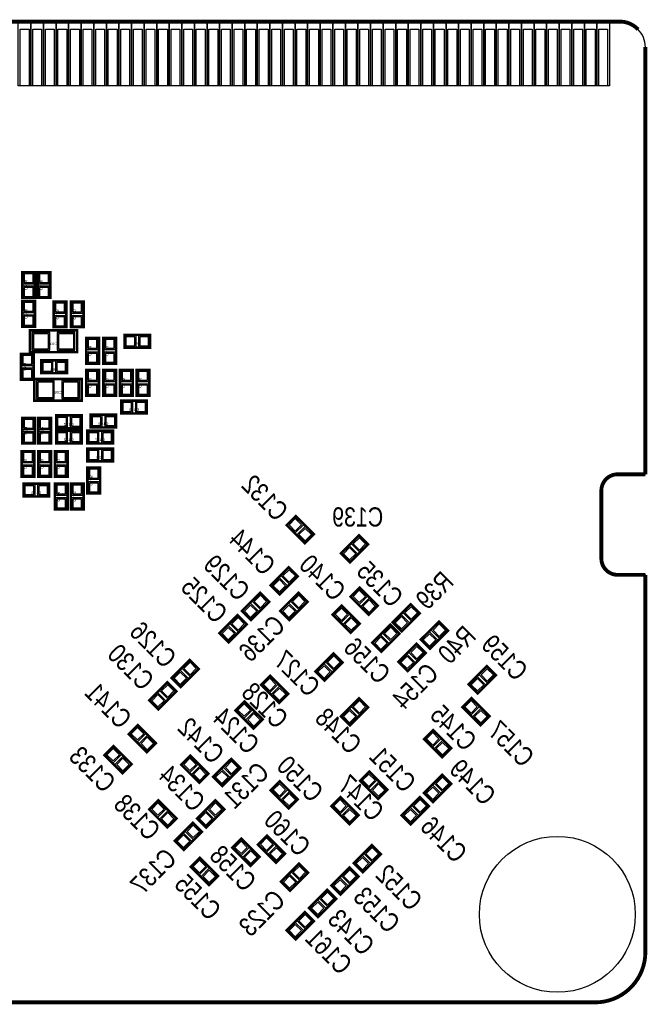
# Model space of a CAD drawing. Extents: x -0.1 to 69.7, y -0.1 to 39.1.
# Tile 5 of 5: x 44.7 to 69.7, y -0.1 to 39.1. Entities that reach past the tile are written whole.
import ezdxf
from ezdxf.enums import TextEntityAlignment as Align

# ---------------------------------------------------------------- set-up
doc = ezdxf.new("R2010")
doc.units = 0
for name, color, linetype in [('BG_OUTLINE', 12, 'CONTINUOUS'), ('PG_SILKSCREEN_BOTTOM', 150, 'CONTINUOUS'), ('PIN_BOTTOM', 202, 'CONTINUOUS'), ('PIN_SOLDERMASK_BOTTOM', 85, 'CONTINUOUS'), ('RD_SILKSCREEN_BOTTOM', 254, 'CONTINUOUS')]:
    doc.layers.add(name, color=color, linetype=linetype)

msp = doc.modelspace()

# ---------------------------------------------------------------- linework, layer by layer
at = {"layer": 'BG_OUTLINE'}
msp.add_lwpolyline([(1.999996, 0), (67.599992, 0, 0.414214), (69.599988, 1.999996), (69.599988, 16.01216), (69.599988, 16.999941), (68.49999, 16.999941, -0.414205), (67.850004, 17.649927), (67.850004, 20.349921, -0.414213), (68.49999, 20.999933), (69.599988, 20.999933), (69.599988, 37.985725, 0.201524), (69.299963, 38.699897, 0.201524), (68.585791, 38.999922), (32.049999, 38.999922)], format="xyb", dxfattribs=at)
at = {"layer": 'BG_OUTLINE', "const_width": 0.1524}
for points in [[(32.049999, 38.999922), (68.585791, 38.999922)], [(69.292902, 38.707035), (69.3071, 38.692836)], [(69.599988, 37.985725), (69.599988, 20.999933)], [(69.599988, 20.999933), (68.49999, 20.999933)], [(67.850004, 20.349921), (67.850004, 17.649927)], [(68.49999, 16.999941), (69.599988, 16.999941)], [(69.599988, 16.999941), (69.599988, 16.01216)]]:
    msp.add_lwpolyline(points, dxfattribs=at)
for points in [[(68.585791, 38.999922, -0.201524), (69.299963, 38.699897)], [(68.49999, 20.999933, 0.414213), (67.850004, 20.349921)], [(67.850004, 17.649927, 0.414205), (68.49999, 16.999941)], [(69.599988, 16.01216), (69.599988, 1.999996, -0.414214), (67.599992, 0), (1.999996, 0, -0.414214), (0, 1.999996), (0, 16.999941)]]:
    msp.add_lwpolyline(points, format="xyb", dxfattribs=at)
at = {"layer": 'PG_SILKSCREEN_BOTTOM', "const_width": 0.1016}
for points in [[(44.830975, 28.016225), (44.830975, 29.032225), (45.338975, 29.032225), (45.338975, 28.016225), (44.830975, 28.016225)], [(45.440575, 28.0162), (45.440575, 29.0322), (45.948575, 29.0322), (45.948575, 28.0162), (45.440575, 28.0162)], [(44.830975, 26.8732), (44.830975, 27.8892), (45.338975, 27.8892), (45.338975, 26.8732), (44.830975, 26.8732)], [(46.0756, 26.8478), (46.0756, 27.8638), (46.5836, 27.8638), (46.5836, 26.8478), (46.0756, 26.8478)], [(46.7614, 26.8478), (46.7614, 27.8638), (47.2694, 27.8638), (47.2694, 26.8478), (46.7614, 26.8478)], [(45.1358, 25.8572), (47.0154, 25.8572), (47.0154, 26.7208), (45.1358, 26.7208), (45.1358, 25.8572)], [(47.370975, 25.4), (47.370975, 26.416), (47.878975, 26.416), (47.878975, 25.4), (47.370975, 25.4)], [(48.056775, 25.4), (48.056775, 26.416), (48.564775, 26.416), (48.564775, 25.4), (48.056775, 25.4)], [(48.895, 26.543), (49.911, 26.543), (49.911, 26.035), (48.895, 26.035), (48.895, 26.543)], [(45.288225, 25.781), (45.288225, 24.765), (44.780225, 24.765), (44.780225, 25.781), (45.288225, 25.781)], [(45.593, 25.527025), (46.609, 25.527025), (46.609, 25.019025), (45.593, 25.019025), (45.593, 25.527025)], [(47.370975, 24.13), (47.370975, 25.146), (47.878975, 25.146), (47.878975, 24.13), (47.370975, 24.13)], [(48.0568, 24.13), (48.0568, 25.146), (48.5648, 25.146), (48.5648, 24.13), (48.0568, 24.13)], [(48.717175, 24.13), (48.717175, 25.146), (49.225175, 25.146), (49.225175, 24.13), (48.717175, 24.13)], [(49.3776, 24.13), (49.3776, 25.146), (49.8856, 25.146), (49.8856, 24.13), (49.3776, 24.13)], [(45.3136, 23.9268), (47.1932, 23.9268), (47.1932, 24.7904), (45.3136, 24.7904), (45.3136, 23.9268)], [(48.768, 23.9268), (49.784, 23.9268), (49.784, 23.4188), (48.768, 23.4188), (48.768, 23.9268)], [(45.339, 23.241), (45.339, 22.225), (44.831, 22.225), (44.831, 23.241), (45.339, 23.241)], [(45.974025, 23.241), (45.974025, 22.225), (45.466025, 22.225), (45.466025, 23.241), (45.974025, 23.241)], [(47.1932, 22.834575), (46.1772, 22.834575), (46.1772, 23.342575), (47.1932, 23.342575), (47.1932, 22.834575)], [(47.5488, 23.368), (48.5648, 23.368), (48.5648, 22.86), (47.5488, 22.86), (47.5488, 23.368)], [(47.1932, 22.225), (46.1772, 22.225), (46.1772, 22.733), (47.1932, 22.733), (47.1932, 22.225)], [(47.4218, 22.733025), (48.4378, 22.733025), (48.4378, 22.225025), (47.4218, 22.225025), (47.4218, 22.733025)], [(44.805575, 20.9042), (44.805575, 21.9202), (45.313575, 21.9202), (45.313575, 20.9042), (44.805575, 20.9042)], [(45.465975, 20.9042), (45.465975, 21.9202), (45.973975, 21.9202), (45.973975, 20.9042), (45.465975, 20.9042)], [(46.126375, 20.9042), (46.126375, 21.9202), (46.634375, 21.9202), (46.634375, 20.9042), (46.126375, 20.9042)], [(48.4378, 21.5138), (47.4218, 21.5138), (47.4218, 22.0218), (48.4378, 22.0218), (48.4378, 21.5138)], [(47.929825, 21.2598), (47.929825, 20.2438), (47.421825, 20.2438), (47.421825, 21.2598), (47.929825, 21.2598)], [(45.8978, 20.116775), (44.8818, 20.116775), (44.8818, 20.624775), (45.8978, 20.624775), (45.8978, 20.116775)], [(46.634425, 20.6248), (46.634425, 19.6088), (46.126425, 19.6088), (46.126425, 20.6248), (46.634425, 20.6248)], [(47.269425, 20.6248), (47.269425, 19.6088), (46.761425, 19.6088), (46.761425, 20.6248), (47.269425, 20.6248)], [(56.059578, 18.257164), (55.341164, 18.975578), (55.700371, 19.334785), (56.418785, 18.616371), (56.059578, 18.257164)], [(57.500164, 17.854422), (58.218578, 18.572836), (58.577785, 18.213629), (57.859371, 17.495215), (57.500164, 17.854422)], [(54.706164, 16.584422), (55.424578, 17.302836), (55.783785, 16.943629), (55.065371, 16.225215), (54.706164, 16.584422)], [(58.599603, 15.41239), (57.88119, 16.130803), (58.240397, 16.49001), (58.95881, 15.771597), (58.599603, 15.41239)], [(53.563164, 15.568397), (54.281578, 16.28681), (54.640785, 15.927603), (53.922371, 15.20919), (53.563164, 15.568397)], [(56.16481, 15.927603), (55.446397, 15.20919), (55.08719, 15.568397), (55.805603, 16.28681), (56.16481, 15.927603)], [(57.529197, 15.77881), (58.24761, 15.060397), (57.888403, 14.70119), (57.16999, 15.419603), (57.529197, 15.77881)], [(59.55759, 15.111197), (60.276003, 15.82961), (60.63521, 15.470403), (59.916797, 14.75199), (59.55759, 15.111197)], [(52.67419, 14.679422), (53.392603, 15.397836), (53.75181, 15.038629), (53.033397, 14.320215), (52.67419, 14.679422)], [(59.82241, 14.657603), (59.103997, 13.93919), (58.74479, 14.298397), (59.463203, 15.01681), (59.82241, 14.657603)], [(60.675164, 14.425422), (61.393578, 15.143836), (61.752785, 14.784629), (61.034371, 14.066215), (60.675164, 14.425422)], [(59.786164, 13.536422), (60.504578, 14.254836), (60.863785, 13.895629), (60.145371, 13.177215), (59.786164, 13.536422)], [(56.484164, 13.155422), (57.202578, 13.873836), (57.561785, 13.514629), (56.843371, 12.796215), (56.484164, 13.155422)], [(51.846785, 13.260629), (51.128371, 12.542215), (50.769164, 12.901422), (51.487578, 13.619836), (51.846785, 13.260629)], [(62.580164, 12.647422), (63.298578, 13.365836), (63.657785, 13.006629), (62.939371, 12.288215), (62.580164, 12.647422)], [(54.684422, 12.98481), (55.402836, 12.266397), (55.043629, 11.90719), (54.325215, 12.625603), (54.684422, 12.98481)], [(50.957836, 12.371578), (50.239422, 11.653164), (49.880215, 12.012371), (50.598629, 12.730785), (50.957836, 12.371578)], [(57.500164, 11.377422), (58.218578, 12.095836), (58.577785, 11.736629), (57.859371, 11.018215), (57.500164, 11.377422)], [(63.044578, 11.018164), (62.326164, 11.736578), (62.685371, 12.095785), (63.403785, 11.377371), (63.044578, 11.018164)], [(53.668422, 11.968836), (54.386836, 11.250422), (54.027629, 10.891215), (53.309215, 11.609629), (53.668422, 11.968836)], [(49.426622, 11.029036), (50.145036, 10.310622), (49.785829, 9.951415), (49.067415, 10.669829), (49.426622, 11.029036)], [(61.161422, 10.825836), (61.879836, 10.107422), (61.520629, 9.748215), (60.802215, 10.466629), (61.161422, 10.825836)], [(48.461422, 10.190836), (49.179836, 9.472422), (48.820629, 9.113215), (48.102215, 9.831629), (48.461422, 10.190836)], [(51.509422, 9.80981), (52.227836, 9.091397), (51.868629, 8.73219), (51.150215, 9.450603), (51.509422, 9.80981)], [(53.497836, 9.323578), (52.779422, 8.605164), (52.420215, 8.964371), (53.138629, 9.682785), (53.497836, 9.323578)], [(58.621397, 9.174836), (59.33981, 8.456422), (58.980603, 8.097215), (58.26219, 8.815629), (58.621397, 9.174836)], [(60.802164, 8.329422), (61.520578, 9.047836), (61.879785, 8.688629), (61.161371, 7.970215), (60.802164, 8.329422)], [(55.424603, 7.71619), (54.70619, 8.434603), (55.065397, 8.79381), (55.78381, 8.075397), (55.424603, 7.71619)], [(59.913164, 7.440422), (60.631578, 8.158836), (60.990785, 7.799629), (60.272371, 7.081215), (59.913164, 7.440422)], [(50.239397, 8.031836), (50.95781, 7.313422), (50.598603, 6.954215), (49.88019, 7.672629), (50.239397, 8.031836)], [(51.78519, 7.313422), (52.503603, 8.031836), (52.86281, 7.672629), (52.144397, 6.954215), (51.78519, 7.313422)], [(57.478422, 8.15881), (58.196836, 7.440397), (57.837629, 7.08119), (57.119215, 7.799603), (57.478422, 8.15881)], [(50.896164, 6.424422), (51.614578, 7.142836), (51.973785, 6.783629), (51.255371, 6.065215), (50.896164, 6.424422)], [(54.916578, 5.557164), (54.198164, 6.275578), (54.557371, 6.634785), (55.275785, 5.916371), (54.916578, 5.557164)], [(53.541422, 6.507836), (54.259836, 5.789422), (53.900629, 5.430215), (53.182215, 6.148629), (53.541422, 6.507836)], [(59.085836, 5.894578), (58.367422, 5.176164), (58.008215, 5.535371), (58.726629, 6.253785), (59.085836, 5.894578)], [(51.890422, 5.745836), (52.608836, 5.027422), (52.249629, 4.668215), (51.531215, 5.386629), (51.890422, 5.745836)], [(56.19021, 5.158003), (55.471797, 4.43959), (55.11259, 4.798797), (55.831003, 5.51721), (56.19021, 5.158003)], [(58.196836, 5.005578), (57.478422, 4.287164), (57.119215, 4.646371), (57.837629, 5.364785), (58.196836, 5.005578)], [(57.307836, 4.116578), (56.589422, 3.398164), (56.230215, 3.757371), (56.948629, 4.475785), (57.307836, 4.116578)], [(56.41881, 3.227578), (55.700397, 2.509164), (55.34119, 2.868371), (56.059603, 3.586785), (56.41881, 3.227578)]]:
    msp.add_lwpolyline(points, dxfattribs=at)
at = {"layer": 'PIN_BOTTOM'}
for points in [[(45.100011, 38.699935), (45.100011, 36.449927), (44.749999, 36.449927), (44.749999, 38.699935)], [(45.60001, 38.699935), (45.60001, 36.449927), (45.249998, 36.449927), (45.249998, 38.699935)], [(46.100009, 38.699935), (46.100009, 36.449927), (45.749997, 36.449927), (45.749997, 38.699935)], [(46.600008, 38.699935), (46.600008, 36.449927), (46.249996, 36.449927), (46.249996, 38.699935)], [(47.100007, 38.699935), (47.100007, 36.449927), (46.749995, 36.449927), (46.749995, 38.699935)], [(47.600006, 38.699935), (47.600006, 36.449927), (47.249994, 36.449927), (47.249994, 38.699935)], [(48.100005, 38.699935), (48.100005, 36.449927), (47.749993, 36.449927), (47.749993, 38.699935)], [(48.600004, 38.699935), (48.600004, 36.449927), (48.249992, 36.449927), (48.249992, 38.699935)], [(49.100003, 38.699935), (49.100003, 36.449927), (48.749991, 36.449927), (48.749991, 38.699935)], [(49.600002, 38.699935), (49.600002, 36.449927), (49.24999, 36.449927), (49.24999, 38.699935)], [(50.100001, 38.699935), (50.100001, 36.449927), (49.749989, 36.449927), (49.749989, 38.699935)], [(50.6, 38.699935), (50.6, 36.449927), (50.249988, 36.449927), (50.249988, 38.699935)], [(51.099999, 38.699935), (51.099999, 36.449927), (50.749987, 36.449927), (50.749987, 38.699935)], [(51.599998, 38.699935), (51.599998, 36.449927), (51.249986, 36.449927), (51.249986, 38.699935)], [(52.099997, 38.699935), (52.099997, 36.449927), (51.749985, 36.449927), (51.749985, 38.699935)], [(52.599996, 38.699935), (52.599996, 36.449927), (52.249984, 36.449927), (52.249984, 38.699935)], [(53.099995, 38.699935), (53.099995, 36.449927), (52.749983, 36.449927), (52.749983, 38.699935)], [(53.599994, 38.699935), (53.599994, 36.449927), (53.249982, 36.449927), (53.249982, 38.699935)], [(54.099993, 38.699935), (54.099993, 36.449927), (53.749981, 36.449927), (53.749981, 38.699935)], [(54.599992, 38.699935), (54.599992, 36.449927), (54.24998, 36.449927), (54.24998, 38.699935)], [(55.099991, 38.699935), (55.099991, 36.449927), (54.749979, 36.449927), (54.749979, 38.699935)], [(55.59999, 38.699935), (55.59999, 36.449927), (55.249978, 36.449927), (55.249978, 38.699935)], [(56.099989, 38.699935), (56.099989, 36.449927), (55.749977, 36.449927), (55.749977, 38.699935)], [(56.599988, 38.699935), (56.599988, 36.449927), (56.249976, 36.449927), (56.249976, 38.699935)], [(57.100013, 38.699935), (57.100013, 36.449927), (56.750001, 36.449927), (56.750001, 38.699935)], [(57.600012, 38.699935), (57.600012, 36.449927), (57.25, 36.449927), (57.25, 38.699935)], [(58.100011, 38.699935), (58.100011, 36.449927), (57.749999, 36.449927), (57.749999, 38.699935)], [(58.60001, 38.699935), (58.60001, 36.449927), (58.249998, 36.449927), (58.249998, 38.699935)], [(59.100009, 38.699935), (59.100009, 36.449927), (58.749997, 36.449927), (58.749997, 38.699935)], [(59.600008, 38.699935), (59.600008, 36.449927), (59.249996, 36.449927), (59.249996, 38.699935)], [(60.100007, 38.699935), (60.100007, 36.449927), (59.749995, 36.449927), (59.749995, 38.699935)], [(60.600006, 38.699935), (60.600006, 36.449927), (60.249994, 36.449927), (60.249994, 38.699935)], [(61.100005, 38.699935), (61.100005, 36.449927), (60.749993, 36.449927), (60.749993, 38.699935)], [(61.600004, 38.699935), (61.600004, 36.449927), (61.249992, 36.449927), (61.249992, 38.699935)], [(62.100003, 38.699935), (62.100003, 36.449927), (61.749991, 36.449927), (61.749991, 38.699935)], [(62.600002, 38.699935), (62.600002, 36.449927), (62.24999, 36.449927), (62.24999, 38.699935)], [(63.100001, 38.699935), (63.100001, 36.449927), (62.749989, 36.449927), (62.749989, 38.699935)], [(63.6, 38.699935), (63.6, 36.449927), (63.249988, 36.449927), (63.249988, 38.699935)], [(64.099999, 38.699935), (64.099999, 36.449927), (63.749987, 36.449927), (63.749987, 38.699935)], [(64.599998, 38.699935), (64.599998, 36.449927), (64.249986, 36.449927), (64.249986, 38.699935)], [(65.099997, 38.699935), (65.099997, 36.449927), (64.749985, 36.449927), (64.749985, 38.699935)], [(65.599996, 38.699935), (65.599996, 36.449927), (65.249984, 36.449927), (65.249984, 38.699935)], [(66.099995, 38.699935), (66.099995, 36.449927), (65.749983, 36.449927), (65.749983, 38.699935)], [(66.599994, 38.699935), (66.599994, 36.449927), (66.249982, 36.449927), (66.249982, 38.699935)], [(67.099993, 38.699935), (67.099993, 36.449927), (66.749981, 36.449927), (66.749981, 38.699935)], [(67.599992, 38.699935), (67.599992, 36.449927), (67.24998, 36.449927), (67.24998, 38.699935)], [(68.099991, 38.699935), (68.099991, 36.449927), (67.749979, 36.449927), (67.749979, 38.699935)], [(44.909969, 28.624301), (45.259981, 28.624301), (45.259981, 28.974313), (44.909969, 28.974313)], [(45.519569, 28.624276), (45.869581, 28.624276), (45.869581, 28.974288), (45.519569, 28.974288)], [(44.909969, 28.074137), (45.259981, 28.074137), (45.259981, 28.424149), (44.909969, 28.424149)], [(45.519569, 28.074112), (45.869581, 28.074112), (45.869581, 28.424124), (45.519569, 28.424124)], [(44.909969, 27.481276), (45.259981, 27.481276), (45.259981, 27.831288), (44.909969, 27.831288)], [(46.154594, 27.455876), (46.504606, 27.455876), (46.504606, 27.805888), (46.154594, 27.805888)], [(46.840394, 27.455876), (47.190406, 27.455876), (47.190406, 27.805888), (46.840394, 27.805888)], [(44.909969, 26.931112), (45.259981, 26.931112), (45.259981, 27.281124), (44.909969, 27.281124)], [(46.154594, 26.905712), (46.504606, 26.905712), (46.504606, 27.255724), (46.154594, 27.255724)], [(46.840394, 26.905712), (47.190406, 26.905712), (47.190406, 27.255724), (46.840394, 27.255724)], [(45.276033, 26.588695), (45.276033, 25.989305), (45.875423, 25.989305), (45.875423, 26.588695)], [(46.275777, 26.588695), (46.275777, 25.989305), (46.875167, 25.989305), (46.875167, 26.588695)], [(47.449969, 26.008076), (47.799981, 26.008076), (47.799981, 26.358088), (47.449969, 26.358088)], [(48.135769, 26.008076), (48.485781, 26.008076), (48.485781, 26.358088), (48.135769, 26.358088)], [(48.952912, 26.464006), (48.952912, 26.113994), (49.302924, 26.113994), (49.302924, 26.464006)], [(49.503076, 26.464006), (49.503076, 26.113994), (49.853088, 26.113994), (49.853088, 26.464006)], [(45.209231, 25.723088), (44.859219, 25.723088), (44.859219, 25.373076), (45.209231, 25.373076)], [(47.449969, 25.457912), (47.799981, 25.457912), (47.799981, 25.807924), (47.449969, 25.807924)], [(48.135769, 25.457912), (48.485781, 25.457912), (48.485781, 25.807924), (48.135769, 25.807924)], [(45.209231, 25.172924), (44.859219, 25.172924), (44.859219, 24.822912), (45.209231, 24.822912)], [(45.650912, 25.448031), (45.650912, 25.098019), (46.000924, 25.098019), (46.000924, 25.448031)], [(46.201076, 25.448031), (46.201076, 25.098019), (46.551088, 25.098019), (46.551088, 25.448031)], [(47.449969, 24.738076), (47.799981, 24.738076), (47.799981, 25.088088), (47.449969, 25.088088)], [(48.135794, 24.738076), (48.485806, 24.738076), (48.485806, 25.088088), (48.135794, 25.088088)], [(48.796169, 24.738076), (49.146181, 24.738076), (49.146181, 25.088088), (48.796169, 25.088088)], [(49.456594, 24.738076), (49.806606, 24.738076), (49.806606, 25.088088), (49.456594, 25.088088)], [(45.453833, 24.658295), (45.453833, 24.058905), (46.053223, 24.058905), (46.053223, 24.658295)], [(46.453577, 24.658295), (46.453577, 24.058905), (47.052967, 24.058905), (47.052967, 24.658295)], [(47.449969, 24.187912), (47.799981, 24.187912), (47.799981, 24.537924), (47.449969, 24.537924)], [(48.135794, 24.187912), (48.485806, 24.187912), (48.485806, 24.537924), (48.135794, 24.537924)], [(48.796169, 24.187912), (49.146181, 24.187912), (49.146181, 24.537924), (48.796169, 24.537924)], [(49.456594, 24.187912), (49.806606, 24.187912), (49.806606, 24.537924), (49.456594, 24.537924)], [(48.825912, 23.847806), (48.825912, 23.497794), (49.175924, 23.497794), (49.175924, 23.847806)], [(49.376076, 23.847806), (49.376076, 23.497794), (49.726088, 23.497794), (49.726088, 23.847806)], [(45.260006, 23.183088), (44.909994, 23.183088), (44.909994, 22.833076), (45.260006, 22.833076)], [(45.895031, 23.183088), (45.545019, 23.183088), (45.545019, 22.833076), (45.895031, 22.833076)], [(46.585124, 22.913569), (46.585124, 23.263581), (46.235112, 23.263581), (46.235112, 22.913569)], [(47.135288, 22.913569), (47.135288, 23.263581), (46.785276, 23.263581), (46.785276, 22.913569)], [(47.606712, 23.289006), (47.606712, 22.938994), (47.956724, 22.938994), (47.956724, 23.289006)], [(48.156876, 23.289006), (48.156876, 22.938994), (48.506888, 22.938994), (48.506888, 23.289006)], [(45.260006, 22.632924), (44.909994, 22.632924), (44.909994, 22.282912), (45.260006, 22.282912)], [(45.895031, 22.632924), (45.545019, 22.632924), (45.545019, 22.282912), (45.895031, 22.282912)], [(46.585124, 22.303994), (46.585124, 22.654006), (46.235112, 22.654006), (46.235112, 22.303994)], [(47.135288, 22.303994), (47.135288, 22.654006), (46.785276, 22.654006), (46.785276, 22.303994)], [(47.479712, 22.654031), (47.479712, 22.304019), (47.829724, 22.304019), (47.829724, 22.654031)], [(48.029876, 22.654031), (48.029876, 22.304019), (48.379888, 22.304019), (48.379888, 22.654031)], [(47.829724, 21.592794), (47.829724, 21.942806), (47.479712, 21.942806), (47.479712, 21.592794)], [(48.379888, 21.592794), (48.379888, 21.942806), (48.029876, 21.942806), (48.029876, 21.592794)], [(44.884569, 21.512276), (45.234581, 21.512276), (45.234581, 21.862288), (44.884569, 21.862288)], [(45.544969, 21.512276), (45.894981, 21.512276), (45.894981, 21.862288), (45.544969, 21.862288)], [(46.205369, 21.512276), (46.555381, 21.512276), (46.555381, 21.862288), (46.205369, 21.862288)], [(44.884569, 20.962112), (45.234581, 20.962112), (45.234581, 21.312124), (44.884569, 21.312124)], [(45.544969, 20.962112), (45.894981, 20.962112), (45.894981, 21.312124), (45.544969, 21.312124)], [(46.205369, 20.962112), (46.555381, 20.962112), (46.555381, 21.312124), (46.205369, 21.312124)], [(47.850831, 21.201888), (47.500819, 21.201888), (47.500819, 20.851876), (47.850831, 20.851876)], [(45.289724, 20.195769), (45.289724, 20.545781), (44.939712, 20.545781), (44.939712, 20.195769)], [(45.839888, 20.195769), (45.839888, 20.545781), (45.489876, 20.545781), (45.489876, 20.195769)], [(46.555431, 20.566888), (46.205419, 20.566888), (46.205419, 20.216876), (46.555431, 20.216876)], [(47.190431, 20.566888), (46.840419, 20.566888), (46.840419, 20.216876), (47.190431, 20.216876)], [(47.850831, 20.651724), (47.500819, 20.651724), (47.500819, 20.301712), (47.850831, 20.301712)], [(46.555431, 20.016724), (46.205419, 20.016724), (46.205419, 19.666712), (46.555431, 19.666712)], [(47.190431, 20.016724), (46.840419, 20.016724), (46.840419, 19.666712), (47.190431, 19.666712)], [(55.685461, 18.742992), (55.932957, 18.990488), (55.685461, 19.237984), (55.437966, 18.990488)], [(56.074488, 18.353966), (56.321984, 18.601461), (56.074488, 18.848957), (55.826992, 18.601461)], [(57.985992, 18.228539), (58.233488, 17.981043), (58.480984, 18.228539), (58.233488, 18.476034)], [(57.596966, 17.839512), (57.844461, 17.592016), (58.091957, 17.839512), (57.844461, 18.087008)], [(55.191992, 16.958539), (55.439488, 16.711043), (55.686984, 16.958539), (55.439488, 17.206034)], [(54.802966, 16.569512), (55.050461, 16.322016), (55.297957, 16.569512), (55.050461, 16.817008)], [(54.048992, 15.942513), (54.296488, 15.695017), (54.543984, 15.942513), (54.296488, 16.190009)], [(56.068009, 15.942513), (55.820513, 16.190009), (55.573017, 15.942513), (55.820513, 15.695017)], [(58.225487, 15.898217), (58.472983, 16.145713), (58.225487, 16.393209), (57.977991, 16.145713)], [(53.659966, 15.553487), (53.907461, 15.305991), (54.154957, 15.553487), (53.907461, 15.800983)], [(55.678983, 15.553487), (55.431487, 15.800983), (55.183991, 15.553487), (55.431487, 15.305991)], [(57.514287, 15.682009), (57.266791, 15.434513), (57.514287, 15.187017), (57.761783, 15.434513)], [(58.614513, 15.509191), (58.862009, 15.756687), (58.614513, 16.004183), (58.367017, 15.756687)], [(60.043417, 15.485313), (60.290913, 15.237817), (60.538409, 15.485313), (60.290913, 15.732809)], [(53.160017, 15.053539), (53.407513, 14.806043), (53.655009, 15.053539), (53.407513, 15.301034)], [(57.903313, 15.292983), (57.655817, 15.045487), (57.903313, 14.797991), (58.150809, 15.045487)], [(59.654391, 15.096287), (59.901887, 14.848791), (60.149383, 15.096287), (59.901887, 15.343783)], [(52.770991, 14.664512), (53.018487, 14.417016), (53.265983, 14.664512), (53.018487, 14.912008)], [(59.725609, 14.672513), (59.478113, 14.920009), (59.230617, 14.672513), (59.478113, 14.425017)], [(61.160992, 14.799539), (61.408488, 14.552043), (61.655984, 14.799539), (61.408488, 15.047034)], [(59.336583, 14.283487), (59.089087, 14.530983), (58.841591, 14.283487), (59.089087, 14.035991)], [(60.771966, 14.410512), (61.019461, 14.163016), (61.266957, 14.410512), (61.019461, 14.658008)], [(60.271992, 13.910539), (60.519488, 13.663043), (60.766984, 13.910539), (60.519488, 14.158034)], [(56.969992, 13.529539), (57.217488, 13.282043), (57.464984, 13.529539), (57.217488, 13.777034)], [(59.882966, 13.521512), (60.130461, 13.274016), (60.377957, 13.521512), (60.130461, 13.769008)], [(51.749984, 13.275539), (51.502488, 13.523034), (51.254992, 13.275539), (51.502488, 13.028043)], [(56.580966, 13.140512), (56.828461, 12.893016), (57.075957, 13.140512), (56.828461, 13.388008)], [(51.360957, 12.886512), (51.113461, 13.134008), (50.865966, 12.886512), (51.113461, 12.639016)], [(63.065992, 13.021539), (63.313488, 12.774043), (63.560984, 13.021539), (63.313488, 13.269034)], [(50.861034, 12.386488), (50.613539, 12.633984), (50.366043, 12.386488), (50.613539, 12.138992)], [(54.669512, 12.888009), (54.422016, 12.640513), (54.669512, 12.393017), (54.917008, 12.640513)], [(62.676966, 12.632512), (62.924461, 12.385016), (63.171957, 12.632512), (62.924461, 12.880008)], [(50.472008, 11.997461), (50.224512, 12.244957), (49.977016, 11.997461), (50.224512, 11.749966)], [(55.058539, 12.498983), (54.811043, 12.251487), (55.058539, 12.003991), (55.306034, 12.251487)], [(53.653512, 11.872034), (53.406016, 11.624539), (53.653512, 11.377043), (53.901008, 11.624539)], [(57.985992, 11.751539), (58.233488, 11.504043), (58.480984, 11.751539), (58.233488, 11.999034)], [(62.670461, 11.503992), (62.917957, 11.751488), (62.670461, 11.998984), (62.422966, 11.751488)], [(54.042539, 11.483008), (53.795043, 11.235512), (54.042539, 10.988016), (54.290034, 11.235512)], [(57.596966, 11.362512), (57.844461, 11.115016), (58.091957, 11.362512), (57.844461, 11.610008)], [(63.059488, 11.114966), (63.306984, 11.362461), (63.059488, 11.609957), (62.811992, 11.362461)], [(49.411712, 10.932234), (49.164216, 10.684739), (49.411712, 10.437243), (49.659208, 10.684739)], [(61.146512, 10.729034), (60.899016, 10.481539), (61.146512, 10.234043), (61.394008, 10.481539)], [(49.800739, 10.543208), (49.553243, 10.295712), (49.800739, 10.048216), (50.048234, 10.295712)], [(61.535539, 10.340008), (61.288043, 10.092512), (61.535539, 9.845016), (61.783034, 10.092512)], [(48.446512, 10.094034), (48.199016, 9.846539), (48.446512, 9.599043), (48.694008, 9.846539)], [(48.835539, 9.705008), (48.588043, 9.457512), (48.835539, 9.210016), (49.083034, 9.457512)], [(51.494512, 9.713009), (51.247016, 9.465513), (51.494512, 9.218017), (51.742008, 9.465513)], [(53.401034, 9.338488), (53.153539, 9.585984), (52.906043, 9.338488), (53.153539, 9.090992)], [(51.883539, 9.323983), (51.636043, 9.076487), (51.883539, 8.828991), (52.131034, 9.076487)], [(53.012008, 8.949461), (52.764512, 9.196957), (52.517016, 8.949461), (52.764512, 8.701966)], [(58.606487, 9.078034), (58.358991, 8.830539), (58.606487, 8.583043), (58.853983, 8.830539)], [(55.050487, 8.202017), (55.297983, 8.449513), (55.050487, 8.697009), (54.802991, 8.449513)], [(58.995513, 8.689008), (58.748017, 8.441512), (58.995513, 8.194016), (59.243009, 8.441512)], [(61.287992, 8.703539), (61.535488, 8.456043), (61.782984, 8.703539), (61.535488, 8.951034)], [(55.439513, 7.812991), (55.687009, 8.060487), (55.439513, 8.307983), (55.192017, 8.060487)], [(60.898966, 8.314512), (61.146461, 8.067016), (61.393957, 8.314512), (61.146461, 8.562008)], [(50.224487, 7.935034), (49.976991, 7.687539), (50.224487, 7.440043), (50.471983, 7.687539)], [(52.271017, 7.687539), (52.518513, 7.440043), (52.766009, 7.687539), (52.518513, 7.935034)], [(57.463512, 8.062009), (57.216016, 7.814513), (57.463512, 7.567017), (57.711008, 7.814513)], [(60.398992, 7.814539), (60.646488, 7.567043), (60.893984, 7.814539), (60.646488, 8.062034)], [(50.613513, 7.546008), (50.366017, 7.298512), (50.613513, 7.051016), (50.861009, 7.298512)], [(51.881991, 7.298512), (52.129487, 7.051016), (52.376983, 7.298512), (52.129487, 7.546008)], [(57.852539, 7.672983), (57.605043, 7.425487), (57.852539, 7.177991), (58.100034, 7.425487)], [(60.009966, 7.425512), (60.257461, 7.178016), (60.504957, 7.425512), (60.257461, 7.673008)], [(50.992966, 6.409512), (51.240461, 6.162016), (51.487957, 6.409512), (51.240461, 6.657008)], [(51.381992, 6.798539), (51.629488, 6.551043), (51.876984, 6.798539), (51.629488, 7.046034)], [(53.526512, 6.411034), (53.279016, 6.163539), (53.526512, 5.916043), (53.774008, 6.163539)], [(54.542461, 6.042992), (54.789957, 6.290488), (54.542461, 6.537984), (54.294966, 6.290488)], [(53.915539, 6.022008), (53.668043, 5.774512), (53.915539, 5.527016), (54.163034, 5.774512)], [(54.931488, 5.653966), (55.178984, 5.901461), (54.931488, 6.148957), (54.683992, 5.901461)], [(58.989034, 5.909488), (58.741539, 6.156984), (58.494043, 5.909488), (58.741539, 5.661992)], [(51.875512, 5.649034), (51.628016, 5.401539), (51.875512, 5.154043), (52.123008, 5.401539)], [(58.600008, 5.520461), (58.352512, 5.767957), (58.105016, 5.520461), (58.352512, 5.272966)], [(52.264539, 5.260008), (52.017043, 5.012512), (52.264539, 4.765016), (52.512034, 5.012512)], [(56.093409, 5.172913), (55.845913, 5.420409), (55.598417, 5.172913), (55.845913, 4.925417)], [(58.100034, 5.020488), (57.852539, 5.267984), (57.605043, 5.020488), (57.852539, 4.772992)], [(55.704383, 4.783887), (55.456887, 5.031383), (55.209391, 4.783887), (55.456887, 4.536391)], [(57.711008, 4.631461), (57.463512, 4.878957), (57.216016, 4.631461), (57.463512, 4.383966)], [(57.211034, 4.131488), (56.963539, 4.378984), (56.716043, 4.131488), (56.963539, 3.883992)], [(56.822008, 3.742461), (56.574512, 3.989957), (56.327016, 3.742461), (56.574512, 3.494966)], [(56.322009, 3.242488), (56.074513, 3.489984), (55.827017, 3.242488), (56.074513, 2.994992)], [(55.932983, 2.853461), (55.685487, 3.100957), (55.437991, 2.853461), (55.685487, 2.605966)]]:
    msp.add_lwpolyline(points, close=True, dxfattribs=at)
msp.add_circle((66.099995, 3.499993), 3.099994, dxfattribs=at)
at = {"layer": 'PIN_SOLDERMASK_BOTTOM'}
for points in [[(45.175005, 38.999922), (45.175005, 36.449914), (44.675006, 36.449914), (44.675006, 38.999922)], [(45.675004, 38.999922), (45.675004, 36.449914), (45.175005, 36.449914), (45.175005, 38.999922)], [(46.175003, 38.999922), (46.175003, 36.449914), (45.675004, 36.449914), (45.675004, 38.999922)], [(46.675002, 38.999922), (46.675002, 36.449914), (46.175003, 36.449914), (46.175003, 38.999922)], [(47.175001, 38.999922), (47.175001, 36.449914), (46.675002, 36.449914), (46.675002, 38.999922)], [(47.675, 38.999922), (47.675, 36.449914), (47.175001, 36.449914), (47.175001, 38.999922)], [(48.174999, 38.999922), (48.174999, 36.449914), (47.675, 36.449914), (47.675, 38.999922)], [(48.674998, 38.999922), (48.674998, 36.449914), (48.174999, 36.449914), (48.174999, 38.999922)], [(49.174997, 38.999922), (49.174997, 36.449914), (48.674998, 36.449914), (48.674998, 38.999922)], [(49.674996, 38.999922), (49.674996, 36.449914), (49.174997, 36.449914), (49.174997, 38.999922)], [(50.174995, 38.999922), (50.174995, 36.449914), (49.674996, 36.449914), (49.674996, 38.999922)], [(50.674994, 38.999922), (50.674994, 36.449914), (50.174995, 36.449914), (50.174995, 38.999922)], [(51.174993, 38.999922), (51.174993, 36.449914), (50.674994, 36.449914), (50.674994, 38.999922)], [(51.674992, 38.999922), (51.674992, 36.449914), (51.174993, 36.449914), (51.174993, 38.999922)], [(52.174991, 38.999922), (52.174991, 36.449914), (51.674992, 36.449914), (51.674992, 38.999922)], [(52.67499, 38.999922), (52.67499, 36.449914), (52.174991, 36.449914), (52.174991, 38.999922)], [(53.174989, 38.999922), (53.174989, 36.449914), (52.67499, 36.449914), (52.67499, 38.999922)], [(53.674988, 38.999922), (53.674988, 36.449914), (53.174989, 36.449914), (53.174989, 38.999922)], [(54.174987, 38.999922), (54.174987, 36.449914), (53.674988, 36.449914), (53.674988, 38.999922)], [(54.674986, 38.999922), (54.674986, 36.449914), (54.174987, 36.449914), (54.174987, 38.999922)], [(55.174985, 38.999922), (55.174985, 36.449914), (54.674986, 36.449914), (54.674986, 38.999922)], [(55.674984, 38.999922), (55.674984, 36.449914), (55.174985, 36.449914), (55.174985, 38.999922)], [(56.174983, 38.999922), (56.174983, 36.449914), (55.674984, 36.449914), (55.674984, 38.999922)], [(56.674982, 38.999922), (56.674982, 36.449914), (56.174983, 36.449914), (56.174983, 38.999922)], [(57.175006, 38.999922), (57.175006, 36.449914), (56.675007, 36.449914), (56.675007, 38.999922)], [(57.675005, 38.999922), (57.675005, 36.449914), (57.175006, 36.449914), (57.175006, 38.999922)], [(58.175004, 38.999922), (58.175004, 36.449914), (57.675005, 36.449914), (57.675005, 38.999922)], [(58.675003, 38.999922), (58.675003, 36.449914), (58.175004, 36.449914), (58.175004, 38.999922)], [(59.175002, 38.999922), (59.175002, 36.449914), (58.675003, 36.449914), (58.675003, 38.999922)], [(59.675001, 38.999922), (59.675001, 36.449914), (59.175002, 36.449914), (59.175002, 38.999922)], [(60.175, 38.999922), (60.175, 36.449914), (59.675001, 36.449914), (59.675001, 38.999922)], [(60.674999, 38.999922), (60.674999, 36.449914), (60.175, 36.449914), (60.175, 38.999922)], [(61.174998, 38.999922), (61.174998, 36.449914), (60.674999, 36.449914), (60.674999, 38.999922)], [(61.674997, 38.999922), (61.674997, 36.449914), (61.174998, 36.449914), (61.174998, 38.999922)], [(62.174996, 38.999922), (62.174996, 36.449914), (61.674997, 36.449914), (61.674997, 38.999922)], [(62.674995, 38.999922), (62.674995, 36.449914), (62.174996, 36.449914), (62.174996, 38.999922)], [(63.174994, 38.999922), (63.174994, 36.449914), (62.674995, 36.449914), (62.674995, 38.999922)], [(63.674993, 38.999922), (63.674993, 36.449914), (63.174994, 36.449914), (63.174994, 38.999922)], [(64.174992, 38.999922), (64.174992, 36.449914), (63.674993, 36.449914), (63.674993, 38.999922)], [(64.674991, 38.999922), (64.674991, 36.449914), (64.174992, 36.449914), (64.174992, 38.999922)], [(65.17499, 38.999922), (65.17499, 36.449914), (64.674991, 36.449914), (64.674991, 38.999922)], [(65.674989, 38.999922), (65.674989, 36.449914), (65.17499, 36.449914), (65.17499, 38.999922)], [(66.174988, 38.999922), (66.174988, 36.449914), (65.674989, 36.449914), (65.674989, 38.999922)], [(66.674987, 38.999922), (66.674987, 36.449914), (66.174988, 36.449914), (66.174988, 38.999922)], [(67.174986, 38.999922), (67.174986, 36.449914), (66.674987, 36.449914), (66.674987, 38.999922)], [(67.674985, 38.999922), (67.674985, 36.449914), (67.174986, 36.449914), (67.174986, 38.999922)], [(68.174984, 38.999922), (68.174984, 36.449914), (67.674985, 36.449914), (67.674985, 38.999922)], [(44.859931, 28.574263), (45.310019, 28.574263), (45.310019, 29.024351), (44.859931, 29.024351)], [(45.469531, 28.574238), (45.919619, 28.574238), (45.919619, 29.024326), (45.469531, 29.024326)], [(44.859931, 28.024099), (45.310019, 28.024099), (45.310019, 28.474187), (44.859931, 28.474187)], [(45.469531, 28.024074), (45.919619, 28.024074), (45.919619, 28.474162), (45.469531, 28.474162)], [(44.859931, 27.431238), (45.310019, 27.431238), (45.310019, 27.881326), (44.859931, 27.881326)], [(46.104556, 27.405838), (46.554644, 27.405838), (46.554644, 27.855926), (46.104556, 27.855926)], [(46.790356, 27.405838), (47.240444, 27.405838), (47.240444, 27.855926), (46.790356, 27.855926)], [(44.859931, 26.881074), (45.310019, 26.881074), (45.310019, 27.331162), (44.859931, 27.331162)], [(46.104556, 26.855674), (46.554644, 26.855674), (46.554644, 27.305762), (46.104556, 27.305762)], [(46.790356, 26.855674), (47.240444, 26.855674), (47.240444, 27.305762), (46.790356, 27.305762)], [(45.225233, 26.639495), (45.225233, 25.938505), (45.926223, 25.938505), (45.926223, 26.639495)], [(46.224977, 26.639495), (46.224977, 25.938505), (46.925967, 25.938505), (46.925967, 26.639495)], [(47.399931, 25.958038), (47.850019, 25.958038), (47.850019, 26.408126), (47.399931, 26.408126)], [(48.085731, 25.958038), (48.535819, 25.958038), (48.535819, 26.408126), (48.085731, 26.408126)], [(48.902874, 26.514044), (48.902874, 26.063956), (49.352962, 26.063956), (49.352962, 26.514044)], [(49.453038, 26.514044), (49.453038, 26.063956), (49.903126, 26.063956), (49.903126, 26.514044)], [(47.399931, 25.407874), (47.850019, 25.407874), (47.850019, 25.857962), (47.399931, 25.857962)], [(48.085731, 25.407874), (48.535819, 25.407874), (48.535819, 25.857962), (48.085731, 25.857962)], [(45.259269, 25.773126), (44.809181, 25.773126), (44.809181, 25.323038), (45.259269, 25.323038)], [(45.600874, 25.498069), (45.600874, 25.047981), (46.050962, 25.047981), (46.050962, 25.498069)], [(46.151038, 25.498069), (46.151038, 25.047981), (46.601126, 25.047981), (46.601126, 25.498069)], [(45.259269, 25.222962), (44.809181, 25.222962), (44.809181, 24.772874), (45.259269, 24.772874)], [(47.399931, 24.688038), (47.850019, 24.688038), (47.850019, 25.138126), (47.399931, 25.138126)], [(48.085756, 24.688038), (48.535844, 24.688038), (48.535844, 25.138126), (48.085756, 25.138126)], [(48.746131, 24.688038), (49.196219, 24.688038), (49.196219, 25.138126), (48.746131, 25.138126)], [(49.406556, 24.688038), (49.856644, 24.688038), (49.856644, 25.138126), (49.406556, 25.138126)], [(45.403033, 24.709095), (45.403033, 24.008105), (46.104023, 24.008105), (46.104023, 24.709095)], [(46.402777, 24.709095), (46.402777, 24.008105), (47.103767, 24.008105), (47.103767, 24.709095)], [(47.399931, 24.137874), (47.850019, 24.137874), (47.850019, 24.587962), (47.399931, 24.587962)], [(48.085756, 24.137874), (48.535844, 24.137874), (48.535844, 24.587962), (48.085756, 24.587962)], [(48.746131, 24.137874), (49.196219, 24.137874), (49.196219, 24.587962), (48.746131, 24.587962)], [(49.406556, 24.137874), (49.856644, 24.137874), (49.856644, 24.587962), (49.406556, 24.587962)], [(48.775874, 23.897844), (48.775874, 23.447756), (49.225962, 23.447756), (49.225962, 23.897844)], [(49.326038, 23.897844), (49.326038, 23.447756), (49.776126, 23.447756), (49.776126, 23.897844)], [(45.310044, 23.233126), (44.859956, 23.233126), (44.859956, 22.783038), (45.310044, 22.783038)], [(45.945069, 23.233126), (45.494981, 23.233126), (45.494981, 22.783038), (45.945069, 22.783038)], [(46.635162, 22.863531), (46.635162, 23.313619), (46.185074, 23.313619), (46.185074, 22.863531)], [(47.185326, 22.863531), (47.185326, 23.313619), (46.735238, 23.313619), (46.735238, 22.863531)], [(47.556674, 23.339044), (47.556674, 22.888956), (48.006762, 22.888956), (48.006762, 23.339044)], [(48.106838, 23.339044), (48.106838, 22.888956), (48.556926, 22.888956), (48.556926, 23.339044)], [(45.310044, 22.682962), (44.859956, 22.682962), (44.859956, 22.232874), (45.310044, 22.232874)], [(45.945069, 22.682962), (45.494981, 22.682962), (45.494981, 22.232874), (45.945069, 22.232874)], [(46.635162, 22.253956), (46.635162, 22.704044), (46.185074, 22.704044), (46.185074, 22.253956)], [(47.185326, 22.253956), (47.185326, 22.704044), (46.735238, 22.704044), (46.735238, 22.253956)], [(47.429674, 22.704069), (47.429674, 22.253981), (47.879762, 22.253981), (47.879762, 22.704069)], [(47.979838, 22.704069), (47.979838, 22.253981), (48.429926, 22.253981), (48.429926, 22.704069)], [(47.879762, 21.542756), (47.879762, 21.992844), (47.429674, 21.992844), (47.429674, 21.542756)], [(48.429926, 21.542756), (48.429926, 21.992844), (47.979838, 21.992844), (47.979838, 21.542756)], [(44.834531, 21.462238), (45.284619, 21.462238), (45.284619, 21.912326), (44.834531, 21.912326)], [(45.494931, 21.462238), (45.945019, 21.462238), (45.945019, 21.912326), (45.494931, 21.912326)], [(46.155331, 21.462238), (46.605419, 21.462238), (46.605419, 21.912326), (46.155331, 21.912326)], [(44.834531, 20.912074), (45.284619, 20.912074), (45.284619, 21.362162), (44.834531, 21.362162)], [(45.494931, 20.912074), (45.945019, 20.912074), (45.945019, 21.362162), (45.494931, 21.362162)], [(46.155331, 20.912074), (46.605419, 20.912074), (46.605419, 21.362162), (46.155331, 21.362162)], [(47.900869, 21.251926), (47.450781, 21.251926), (47.450781, 20.801838), (47.900869, 20.801838)], [(45.339762, 20.145731), (45.339762, 20.595819), (44.889674, 20.595819), (44.889674, 20.145731)], [(45.889926, 20.145731), (45.889926, 20.595819), (45.439838, 20.595819), (45.439838, 20.145731)], [(46.605469, 20.616926), (46.155381, 20.616926), (46.155381, 20.166838), (46.605469, 20.166838)], [(47.240469, 20.616926), (46.790381, 20.616926), (46.790381, 20.166838), (47.240469, 20.166838)], [(47.900869, 20.701762), (47.450781, 20.701762), (47.450781, 20.251674), (47.900869, 20.251674)], [(46.605469, 20.066762), (46.155381, 20.066762), (46.155381, 19.616674), (46.605469, 19.616674)], [(47.240469, 20.066762), (46.790381, 20.066762), (46.790381, 19.616674), (47.240469, 19.616674)], [(55.685461, 18.672228), (56.003722, 18.990488), (55.685461, 19.308748), (55.367201, 18.990488)], [(56.074488, 18.283201), (56.392748, 18.601461), (56.074488, 18.919722), (55.756228, 18.601461)], [(57.915228, 18.228539), (58.233488, 17.910278), (58.551748, 18.228539), (58.233488, 18.546799)], [(57.526201, 17.839512), (57.844461, 17.521252), (58.162722, 17.839512), (57.844461, 18.157772)], [(55.121228, 16.958539), (55.439488, 16.640278), (55.757748, 16.958539), (55.439488, 17.276799)], [(54.732201, 16.569512), (55.050461, 16.251252), (55.368722, 16.569512), (55.050461, 16.887772)], [(58.225487, 15.827453), (58.543747, 16.145713), (58.225487, 16.463973), (57.907227, 16.145713)], [(53.978228, 15.942513), (54.296488, 15.624253), (54.614748, 15.942513), (54.296488, 16.260773)], [(56.138773, 15.942513), (55.820513, 16.260773), (55.502253, 15.942513), (55.820513, 15.624253)], [(58.614513, 15.438427), (58.932773, 15.756687), (58.614513, 16.074947), (58.296253, 15.756687)], [(53.589201, 15.553487), (53.907461, 15.235227), (54.225722, 15.553487), (53.907461, 15.871747)], [(55.749747, 15.553487), (55.431487, 15.871747), (55.113227, 15.553487), (55.431487, 15.235227)], [(57.514287, 15.752773), (57.196027, 15.434513), (57.514287, 15.116253), (57.832547, 15.434513)], [(59.972653, 15.485313), (60.290913, 15.167053), (60.609173, 15.485313), (60.290913, 15.803573)], [(53.089253, 15.053539), (53.407513, 14.735278), (53.725773, 15.053539), (53.407513, 15.371799)], [(57.903313, 15.363747), (57.585053, 15.045487), (57.903313, 14.727227), (58.221573, 15.045487)], [(59.583627, 15.096287), (59.901887, 14.778027), (60.220147, 15.096287), (59.901887, 15.414547)], [(52.700227, 14.664512), (53.018487, 14.346252), (53.336747, 14.664512), (53.018487, 14.982772)], [(59.796373, 14.672513), (59.478113, 14.990773), (59.159853, 14.672513), (59.478113, 14.354253)], [(61.090228, 14.799539), (61.408488, 14.481278), (61.726748, 14.799539), (61.408488, 15.117799)], [(59.407347, 14.283487), (59.089087, 14.601747), (58.770827, 14.283487), (59.089087, 13.965227)], [(60.701201, 14.410512), (61.019461, 14.092252), (61.337722, 14.410512), (61.019461, 14.728772)], [(60.201228, 13.910539), (60.519488, 13.592278), (60.837748, 13.910539), (60.519488, 14.228799)], [(56.899228, 13.529539), (57.217488, 13.211278), (57.535748, 13.529539), (57.217488, 13.847799)], [(59.812201, 13.521512), (60.130461, 13.203252), (60.448722, 13.521512), (60.130461, 13.839772)], [(51.820748, 13.275539), (51.502488, 13.593799), (51.184228, 13.275539), (51.502488, 12.957278)], [(56.510201, 13.140512), (56.828461, 12.822252), (57.146722, 13.140512), (56.828461, 13.458772)], [(62.995228, 13.021539), (63.313488, 12.703278), (63.631748, 13.021539), (63.313488, 13.339799)], [(51.431722, 12.886512), (51.113461, 13.204772), (50.795201, 12.886512), (51.113461, 12.568252)], [(54.669512, 12.958773), (54.351252, 12.640513), (54.669512, 12.322253), (54.987772, 12.640513)], [(62.606201, 12.632512), (62.924461, 12.314252), (63.242722, 12.632512), (62.924461, 12.950772)], [(50.931799, 12.386488), (50.613539, 12.704748), (50.295278, 12.386488), (50.613539, 12.068228)], [(55.058539, 12.569747), (54.740278, 12.251487), (55.058539, 11.933227), (55.376799, 12.251487)], [(50.542772, 11.997461), (50.224512, 12.315722), (49.906252, 11.997461), (50.224512, 11.679201)], [(53.653512, 11.942799), (53.335252, 11.624539), (53.653512, 11.306278), (53.971772, 11.624539)], [(57.915228, 11.751539), (58.233488, 11.433278), (58.551748, 11.751539), (58.233488, 12.069799)], [(62.670461, 11.433228), (62.988722, 11.751488), (62.670461, 12.069748), (62.352201, 11.751488)], [(54.042539, 11.553772), (53.724278, 11.235512), (54.042539, 10.917252), (54.360799, 11.235512)], [(57.526201, 11.362512), (57.844461, 11.044252), (58.162722, 11.362512), (57.844461, 11.680772)], [(63.059488, 11.044201), (63.377748, 11.362461), (63.059488, 11.680722), (62.741228, 11.362461)], [(49.411712, 11.002999), (49.093452, 10.684739), (49.411712, 10.366478), (49.729972, 10.684739)], [(49.800739, 10.613972), (49.482478, 10.295712), (49.800739, 9.977452), (50.118999, 10.295712)], [(61.146512, 10.799799), (60.828252, 10.481539), (61.146512, 10.163278), (61.464772, 10.481539)], [(61.535539, 10.410772), (61.217278, 10.092512), (61.535539, 9.774252), (61.853799, 10.092512)], [(48.446512, 10.164799), (48.128252, 9.846539), (48.446512, 9.528278), (48.764772, 9.846539)], [(48.835539, 9.775772), (48.517278, 9.457512), (48.835539, 9.139252), (49.153799, 9.457512)], [(51.494512, 9.783773), (51.176252, 9.465513), (51.494512, 9.147253), (51.812772, 9.465513)], [(53.471799, 9.338488), (53.153539, 9.656748), (52.835278, 9.338488), (53.153539, 9.020228)], [(51.883539, 9.394747), (51.565278, 9.076487), (51.883539, 8.758227), (52.201799, 9.076487)], [(53.082772, 8.949461), (52.764512, 9.267722), (52.446252, 8.949461), (52.764512, 8.631201)], [(58.606487, 9.148799), (58.288227, 8.830539), (58.606487, 8.512278), (58.924747, 8.830539)], [(61.217228, 8.703539), (61.535488, 8.385278), (61.853748, 8.703539), (61.535488, 9.021799)], [(55.050487, 8.131253), (55.368747, 8.449513), (55.050487, 8.767773), (54.732227, 8.449513)], [(58.995513, 8.759772), (58.677253, 8.441512), (58.995513, 8.123252), (59.313773, 8.441512)], [(60.828201, 8.314512), (61.146461, 7.996252), (61.464722, 8.314512), (61.146461, 8.632772)], [(55.439513, 7.742227), (55.757773, 8.060487), (55.439513, 8.378747), (55.121253, 8.060487)], [(50.224487, 8.005799), (49.906227, 7.687539), (50.224487, 7.369278), (50.542747, 7.687539)], [(52.200253, 7.687539), (52.518513, 7.369278), (52.836773, 7.687539), (52.518513, 8.005799)], [(57.463512, 8.132773), (57.145252, 7.814513), (57.463512, 7.496253), (57.781772, 7.814513)], [(60.328228, 7.814539), (60.646488, 7.496278), (60.964748, 7.814539), (60.646488, 8.132799)], [(50.613513, 7.616772), (50.295253, 7.298512), (50.613513, 6.980252), (50.931773, 7.298512)], [(51.811227, 7.298512), (52.129487, 6.980252), (52.447747, 7.298512), (52.129487, 7.616772)], [(57.852539, 7.743747), (57.534278, 7.425487), (57.852539, 7.107227), (58.170799, 7.425487)], [(59.939201, 7.425512), (60.257461, 7.107252), (60.575722, 7.425512), (60.257461, 7.743772)], [(51.311228, 6.798539), (51.629488, 6.480278), (51.947748, 6.798539), (51.629488, 7.116799)], [(50.922201, 6.409512), (51.240461, 6.091252), (51.558722, 6.409512), (51.240461, 6.727772)], [(53.526512, 6.481799), (53.208252, 6.163539), (53.526512, 5.845278), (53.844772, 6.163539)], [(54.542461, 5.972228), (54.860722, 6.290488), (54.542461, 6.608748), (54.224201, 6.290488)], [(53.915539, 6.092772), (53.597278, 5.774512), (53.915539, 5.456252), (54.233799, 5.774512)], [(54.931488, 5.583201), (55.249748, 5.901461), (54.931488, 6.219722), (54.613228, 5.901461)], [(59.059799, 5.909488), (58.741539, 6.227748), (58.423278, 5.909488), (58.741539, 5.591228)], [(51.875512, 5.719799), (51.557252, 5.401539), (51.875512, 5.083278), (52.193772, 5.401539)], [(56.164173, 5.172913), (55.845913, 5.491173), (55.527653, 5.172913), (55.845913, 4.854653)], [(58.670772, 5.520461), (58.352512, 5.838722), (58.034252, 5.520461), (58.352512, 5.202201)], [(52.264539, 5.330772), (51.946278, 5.012512), (52.264539, 4.694252), (52.582799, 5.012512)], [(55.775147, 4.783887), (55.456887, 5.102147), (55.138627, 4.783887), (55.456887, 4.465627)], [(58.170799, 5.020488), (57.852539, 5.338748), (57.534278, 5.020488), (57.852539, 4.702228)], [(57.781772, 4.631461), (57.463512, 4.949722), (57.145252, 4.631461), (57.463512, 4.313201)], [(57.281799, 4.131488), (56.963539, 4.449748), (56.645278, 4.131488), (56.963539, 3.813228)], [(56.892772, 3.742461), (56.574512, 4.060722), (56.256252, 3.742461), (56.574512, 3.424201)], [(56.392773, 3.242488), (56.074513, 3.560748), (55.756253, 3.242488), (56.074513, 2.924228)], [(56.003747, 2.853461), (55.685487, 3.171722), (55.367227, 2.853461), (55.685487, 2.535201)]]:
    msp.add_lwpolyline(points, close=True, dxfattribs=at)
msp.add_circle((66.099995, 3.499993), 3.099994, dxfattribs=at)

# ---------------------------------------------------------------- texts
at = {"layer": 'RD_SILKSCREEN_BOTTOM', "text_generation_flag": 2}
for s, height, rotation, width, p in [('C214', 0.1, 270, 1.254001, (44.932575, 28.524225)), ('C186', 0.1, 270, 1.254001, (45.542175, 28.5242)), ('C216', 0.1, 270, 1.254001, (44.932575, 27.3812)), ('C183', 0.1, 270, 1.254001, (46.1772, 27.3558)), ('C180', 0.1, 270, 1.254001, (46.863, 27.3558)), ('C188', 0.1, 270, 1.254001, (47.472575, 25.908)), ('C189', 0.1, 270, 1.254001, (48.158375, 25.908)), ('C90', 0.1, 270, 1.254001, (44.881825, 25.273)), ('C173', 0.1, 270, 1.254001, (47.472575, 24.638)), ('C171', 0.1, 270, 1.254001, (48.1584, 24.638)), ('C179', 0.1, 270, 1.254001, (48.818775, 24.638)), ('C174', 0.1, 270, 1.254001, (49.4792, 24.638)), ('C83', 0.1, 270, 1.254001, (44.9326, 22.733)), ('C82', 0.1, 270, 1.254001, (45.567625, 22.733)), ('C120', 0.1, 270, 1.254001, (44.907175, 21.4122)), ('C119', 0.1, 270, 1.254001, (45.567575, 21.4122)), ('C121', 0.1, 270, 1.254001, (46.227975, 21.4122)), ('C115', 0.1, 270, 1.254001, (47.523425, 20.7518)), ('C132', 0.762, 315, 0.833333, (54.213582, 19.796582)), ('C114', 0.1, 270, 1.254001, (46.228025, 20.1168)), ('C113', 0.1, 270, 1.254001, (46.863025, 20.1168)), ('C144', 0.762, 315, 0.833333, (53.705582, 17.637582)), ('C129', 0.762, 315, 0.833333, (52.689582, 16.621582)), ('C140', 0.762, 315, 0.833333, (56.499582, 16.621582)), ('C135', 0.762, 315, 0.833333, (58.785582, 16.367582)), ('C125', 0.762, 315, 0.833333, (51.800608, 15.732608)), ('R39', 0.762, 45, 0.833333, (61.483418, 16.113582)), ('C136', 0.762, 45, 0.833333, (54.625418, 14.208582)), ('C126', 0.762, 315, 0.833333, (49.768582, 13.954582)), ('R40', 0.762, 45, 0.833333, (62.372418, 13.954582)), ('C156', 0.762, 315, 0.833333, (58.277582, 13.319582)), ('C159', 0.762, 315, 0.833333, (63.738582, 13.446582)), ('C130', 0.762, 315, 0.833333, (48.879582, 13.065582)), ('C127', 0.762, 315, 0.833333, (55.483582, 12.811582)), ('C154', 0.762, 45, 0.833333, (60.721418, 12.303582)), ('C141', 0.762, 315, 0.833333, (47.990582, 11.541582)), ('C128', 0.762, 315, 0.833333, (54.213582, 11.541582)), ('C145', 0.762, 315, 0.833333, (61.706582, 10.652582)), ('C124', 0.762, 315, 0.833333, (53.070582, 10.525582)), ('C148', 0.762, 315, 0.833333, (57.134582, 10.525582)), ('C142', 0.762, 315, 0.833333, (51.673582, 10.144582)), ('C157', 0.762, 315, 0.833333, (63.992582, 10.017582)), ('C133', 0.762, 315, 0.833333, (47.355582, 9.001582)), ('C150', 0.762, 315, 0.833333, (55.610582, 8.620582)), ('C151', 0.762, 315, 0.833333, (59.293582, 9.001582)), ('C134', 0.762, 315, 0.833333, (50.911608, 8.239608)), ('C131', 0.762, 45, 0.833333, (53.990418, 8.366582)), ('C149', 0.762, 315, 0.833333, (62.468582, 8.493582)), ('C147', 0.762, 315, 0.833333, (58.023582, 7.858582)), ('C138', 0.762, 315, 0.833333, (49.133582, 7.096582)), ('C160', 0.762, 315, 0.833333, (55.102582, 6.461582)), ('C146', 0.762, 315, 0.833333, (61.325582, 6.207582)), ('C137', 0.762, 45, 0.833333, (50.307418, 4.937582)), ('C158', 0.762, 315, 0.833333, (52.943582, 5.064582)), ('C155', 0.762, 315, 0.833333, (51.546582, 3.921582)), ('C152', 0.762, 315, 0.833333, (59.547608, 4.302608)), ('C123', 0.762, 45, 0.833333, (54.625392, 3.286608)), ('C153', 0.762, 315, 0.833333, (58.658582, 3.413582)), ('C143', 0.762, 315, 0.833333, (57.642582, 2.524582)), ('C161', 0.762, 315, 0.833333, (56.753582, 1.762582))]:
    msp.add_text(s, height=height, rotation=rotation, dxfattribs=dict(at, width=width)).set_placement(p, align=Align.CENTER)
for s, height, width, p in [('C91', 0.1, 1.254001, (46.0756, 26.1366)), ('R51', 0.1, 1.254001, (49.403, 26.1366)), ('C85', 0.1, 1.254001, (46.101, 25.120625)), ('C86', 0.1, 1.254001, (46.2534, 24.2062)), ('C168', 0.1, 1.254001, (49.276, 23.5204)), ('C172', 0.1, 1.254001, (46.6852, 22.936175)), ('C169', 0.1, 1.254001, (48.0568, 22.9616)), ('C122', 0.1, 1.254001, (46.6852, 22.3266)), ('C117', 0.1, 1.254001, (47.9298, 22.326625)), ('R38', 0.1, 1.254001, (47.9298, 21.6154)), ('C116', 0.1, 1.254001, (45.3898, 20.218375)), ('C139', 0.762, 0.833333, (58.166, 18.923))]:
    msp.add_text(s, height=height, dxfattribs=dict(at, width=width)).set_placement(p, align=Align.CENTER)

doc.saveas('drawing.dxf')
